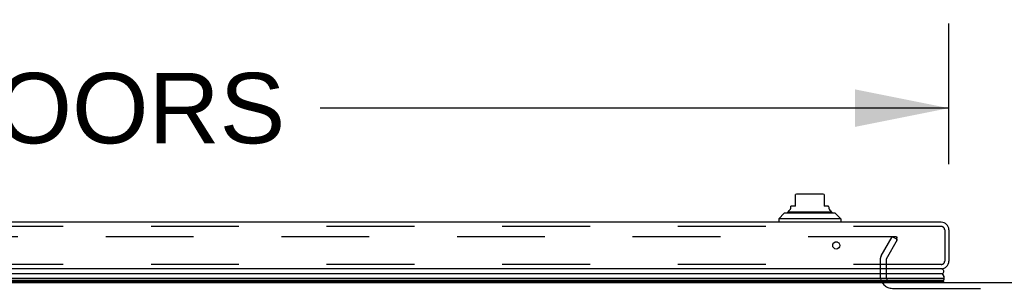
# Model space of a CAD drawing. Header units: inches. Extents: x 0 to 283, y 0 to 183.
# Tile 28 of 256: x 72.26 to 89.73, y 34.92 to 39.69. Entities that reach past the tile are written whole.
import ezdxf

# ---------------------------------------------------------------- set-up
doc = ezdxf.new("R2010")
doc.units = ezdxf.units.IN
doc.header["$LTSCALE"] = 15.583333
doc.header["$MEASUREMENT"] = 0
doc.linetypes.add('HIDDEN', pattern=[0.2, 0.1, -0.1])
doc.layers.get('0').update_dxf_attribs({"linetype": 'CONTINUOUS'})
for name, color, linetype in [('DEFAULT_2', 8, 'HIDDEN'), ('DIMENSIONS', 7, 'CONTINUOUS'), ('LEFTHAND_DOOR_ASSEMBLY', 7, 'CONTINUOUS')]:
    doc.layers.add(name, color=color, linetype=linetype)
doc.styles.get("Standard").update_dxf_attribs({"font": 'arial.ttf'})
doc.dimstyles.new('DIMSTYLE_1', dxfattribs={"dimtxt": 1.25, "dimasz": 1.666667, "dimexe": 0.09, "dimexo": 0.07, "dimgap": 0.0375, "dimtad": 0, "dimtih": 1, "dimtoh": 1, "dimzin": 4, "dimdsep": 46, "dimtxsty": 'Standard', "dimblk": '_FILLED', "dimblk1": '_FILLED', "dimblk2": '_FILLED', "dimcen": 0.09, "dimadec": 3, "dimazin": 1, "dimtfac": 1, "dimtdec": 3, "dimtofl": 0, "dimtmove": 0, "dimatfit": 3, "dimldrblk": '_FILLED', "dimfxl": 0, "dimtolj": 1, "dimtzin": 4, "dimarcsym": 0})

# ---------------------------------------------------------------- blocks, each defined once
blk = doc.blocks.new('_FILLED')
at = {"color": 0, "linetype": 'ByBlock'}
blk.add_solid([(0, 0), (-1, 0.2), (-1, -0.2)], dxfattribs=at)
blk = doc.blocks.new('*D9')
at = {"layer": 'DIMENSIONS', "color": 2, "linetype": 'Continuous'}
for p, q in [((53.935, 37.128), (53.935, 39.622)), ((88.748, 37.128), (88.748, 39.622)), ((53.935, 38.122), (65.094, 38.122)), ((88.748, 38.122), (77.589, 38.122))]:
    blk.add_line(p, q, dxfattribs=at)
at = {"layer": 'DIMENSIONS', "color": 2, "linetype": 'Continuous', "xscale": 1.6666666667, "yscale": 1.6666666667, "zscale": 1.6666666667, "rotation": 180}
blk.add_blockref('_FILLED', (53.935, 38.122), dxfattribs=at)
at = {"layer": 'DIMENSIONS', "color": 2, "linetype": 'Continuous', "xscale": 1.6666666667, "yscale": 1.6666666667, "zscale": 1.6666666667}
blk.add_blockref('_FILLED', (88.748, 38.122), dxfattribs=at)
at = {"layer": 'DIMENSIONS', "color": 2, "linetype": 'Continuous', "insert": (71.341, 38.747), "char_height": 1.25, "width": 11.24535, "attachment_point": 2, "line_spacing_factor": 0.9}
blk.add_mtext('34.81 DOORS', dxfattribs=at)

msp = doc.modelspace()

# ---------------------------------------------------------------- linework, layer by layer
at = {"color": 7, "linetype": 'Continuous'}
msp.add_line((55.029, 35.026), (123.529, 35.026), dxfattribs=at)
at = {"layer": 'DEFAULT_2', "color": 8, "linetype": 'HIDDEN'}
for p, q in [((87.81, 35.839), (54.847, 35.839)), ((87.548, 35.499), (87.744, 35.839)), ((87.834, 35.787), (87.744, 35.839)), ((87.825, 35.774), (87.825, 35.826)), ((87.638, 35.447), (87.834, 35.787)), ((87.529, 35.431), (87.529, 35.141)), ((87.633, 35.431), (87.633, 35.141)), ((87.748, 34.922), (90.81, 34.922))]:
    msp.add_line(p, q, dxfattribs=at)
for points in [[(87.81, 35.839), (87.812, 35.839), (87.814, 35.838), (87.816, 35.838), (87.818, 35.837), (87.819, 35.836), (87.821, 35.835), (87.822, 35.834), (87.823, 35.833), (87.824, 35.831), (87.825, 35.83), (87.825, 35.828), (87.825, 35.827), (87.825, 35.826)], [(87.825, 35.826), (87.825, 35.825), (87.825, 35.823), (87.824, 35.822), (87.824, 35.82)]]:
    msp.add_lwpolyline(points, dxfattribs=at)
for centre, radius, start, end in [((87.666, 35.431), 0.137, 150, 180), ((87.666, 35.431), 0.033, 150, 180), ((87.748, 35.141), 0.219, 180, 270), ((87.748, 35.141), 0.115, 180, 270)]:
    msp.add_arc(centre, radius, start, end, dxfattribs=at)
at = {"layer": 'LEFTHAND_DOOR_ASSEMBLY', "color": 7, "linetype": 'Continuous'}
for p, q in [((86.023, 36.38), (86.023, 36.59)), ((86.496, 36.596), (86.063, 36.596)), ((86.535, 36.59), (86.535, 36.38)), ((85.945, 36.367), (85.945, 36.38)), ((86.023, 36.38), (85.945, 36.38)), ((86.614, 36.38), (86.535, 36.38)), ((86.614, 36.367), (86.614, 36.38)), ((85.827, 36.254), (85.728, 36.155)), ((86.732, 36.254), (85.827, 36.254)), ((85.895, 36.281), (86.663, 36.281)), ((86.732, 36.254), (86.831, 36.155)), ((85.728, 36.155), (85.728, 36.096)), ((86.831, 36.155), (85.728, 36.155)), ((86.831, 36.155), (86.831, 36.096)), ((86.771, 35.741), (86.724, 35.741)), ((88.635, 35.179), (71.343, 35.179)), ((71.343, 35.104), (88.663, 35.104)), ((88.654, 35.061), (71.343, 35.061)), ((88.647, 35.047), (71.343, 35.047)), ((88.645, 35.038), (71.343, 35.038)), ((88.666, 35.026), (88.645, 35.038))]:
    msp.add_line(p, q, dxfattribs=at)
at = {"layer": 'LEFTHAND_DOOR_ASSEMBLY', "color": 3, "linetype": 'Continuous'}
for p, q in [((88.613, 36.096), (54.07, 36.096)), ((88.748, 35.961), (88.748, 35.406)), ((88.613, 35.271), (54.07, 35.271))]:
    msp.add_line(p, q, dxfattribs=at)
at = {"layer": 'LEFTHAND_DOOR_ASSEMBLY', "color": 8, "linetype": 'HIDDEN'}
for p, q in [((88.613, 36.021), (54.07, 36.021)), ((88.673, 35.961), (88.673, 35.406)), ((88.613, 35.346), (54.07, 35.346))]:
    msp.add_line(p, q, dxfattribs=at)
at = {"layer": 'LEFTHAND_DOOR_ASSEMBLY', "color": 7, "linetype": 'Continuous'}
for points in [[(88.663, 35.104), (88.663, 35.112), (88.662, 35.12), (88.66, 35.127), (88.658, 35.135), (88.656, 35.143), (88.653, 35.15), (88.649, 35.158), (88.645, 35.165), (88.64, 35.172), (88.635, 35.179)], [(88.647, 35.047), (88.649, 35.05), (88.651, 35.054), (88.653, 35.057), (88.654, 35.061)]]:
    msp.add_lwpolyline(points, dxfattribs=at)
at = {"layer": 'LEFTHAND_DOOR_ASSEMBLY', "color": 3, "linetype": 'Continuous'}
msp.add_circle((86.748, 35.683), 0.0625, dxfattribs=at)
at = {"layer": 'LEFTHAND_DOOR_ASSEMBLY', "color": 7, "linetype": 'Continuous'}
for centre, radius, start, end in [((86.063, 36.478), 0.118, 90, 109.4785), ((86.496, 36.478), 0.118, 70.5253, 90), ((85.866, 36.367), 0.0787, 300, 360), ((86.693, 36.367), 0.0787, 180, 240), ((85.915, 36.232), 0.0492, 90, 153.8851), ((85.915, 36.281), 0.0197, 120, 180.1146), ((86.644, 36.232), 0.0492, 26.1149, 90), ((86.644, 36.281), 0.0197, 359.8854, 60), ((88.608, 35.221), 0.05, 302.6718, 84.3335), ((88.617, 35.05), 0.03, 336.2022, 353.588), ((88.607, 35.093), 0.0569, 325.4331, 11.2885)]:
    msp.add_arc(centre, radius, start, end, dxfattribs=at)
at = {"layer": 'LEFTHAND_DOOR_ASSEMBLY', "color": 3, "linetype": 'Continuous'}
for centre, start, end in [((88.613, 35.961), 0, 90), ((88.613, 35.406), 270, 360)]:
    msp.add_arc(centre, 0.135, start, end, dxfattribs=at)
at = {"layer": 'LEFTHAND_DOOR_ASSEMBLY', "color": 8, "linetype": 'HIDDEN'}
for centre, start, end in [((88.613, 35.961), 0, 90), ((88.613, 35.406), 270, 360)]:
    msp.add_arc(centre, 0.06, start, end, dxfattribs=at)
at = {"layer": 'LEFTHAND_DOOR_ASSEMBLY', "color": 7, "linetype": 'Continuous'}
for start_param, end_param in [(-3.140119, -2.674506), (2.795492, 2.881148)]:
    msp.add_ellipse((88.398, 35.104), major_axis=(-0.265, 0), ratio=0.632157, start_param=start_param, end_param=end_param, dxfattribs=at)

# ---------------------------------------------------------------- dimensions: what is measured, and where the dimension line sits
at = {"layer": 'DIMENSIONS', "color": 2, "linetype": 'Continuous'}
dim = msp.add_linear_dim(base=(53.935, 38.122), p1=(88.748, 39.692), p2=(53.935, 39.692), angle=180, text='<> DOORS', dimstyle='DIMSTYLE_1', dxfattribs=at)
dim.commit()
dim.dimension.update_dxf_attribs({"geometry": '*D9', "text_midpoint": (71.341, 38.122), "dimtype": 160})

doc.saveas('drawing.dxf')
